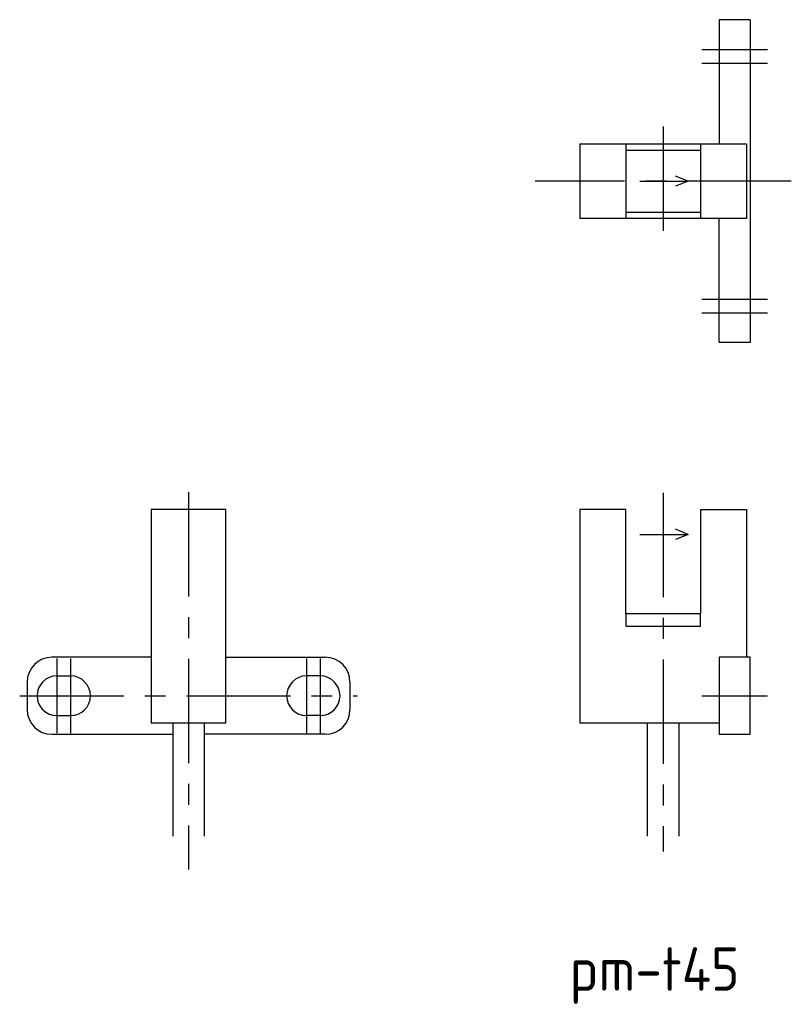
# Model space of a CAD drawing. Extents: x -164.8 to -102.7, y 448.8 to 528.
import ezdxf

# ---------------------------------------------------------------- set-up
doc = ezdxf.new("R2010")
doc.units = 0
doc.linetypes.add('CENTER', pattern=[13.421505, 8.388441, -1.677688, 1.677688, -1.677688])
doc.layers.get('0').update_dxf_attribs({"linetype": 'CONTINUOUS'})
doc.styles.get("Standard").update_dxf_attribs({"font": 'isocp.shx', "bigfont": 'extfont.shx'})

# ---------------------------------------------------------------- blocks, each defined once
blk = doc.blocks.new('*U3')
at = {"color": 2}
blk.add_text('pm-t45', height=3.5, dxfattribs=at).set_placement((-120.564, 449.849))

msp = doc.modelspace()

# ---------------------------------------------------------------- linework, layer by layer
at = {"color": 7, "linetype": 'CONTINUOUS'}
for p, q in [((-106.025, 528.038), (-108.525, 528.038)), ((-108.525, 528.038), (-108.525, 518.038)), ((-106.025, 528.038), (-106.025, 502.038)), ((-119.725, 518.038), (-106.325, 518.038)), ((-119.725, 518.038), (-119.725, 512.038)), ((-116.025, 518.038), (-116.025, 512.038)), ((-110.025, 518.038), (-110.025, 512.038)), ((-106.325, 518.038), (-106.325, 512.038)), ((-116.025, 517.538), (-110.025, 517.538)), ((-116.025, 512.538), (-110.025, 512.538)), ((-106.325, 512.038), (-119.725, 512.038)), ((-108.525, 502.038), (-108.525, 512.038)), ((-106.025, 502.038), (-108.525, 502.038)), ((-148.249, 488.598), (-154.249, 488.598)), ((-154.249, 488.598), (-154.249, 471.398)), ((-148.249, 471.398), (-148.249, 488.598)), ((-116.025, 488.598), (-119.725, 488.598)), ((-119.725, 488.598), (-119.725, 471.398)), ((-116.025, 480.198), (-116.025, 488.598)), ((-110.025, 488.598), (-110.025, 480.198)), ((-110.025, 488.598), (-106.325, 488.598)), ((-106.325, 488.598), (-106.325, 476.698)), ((-110.025, 480.198), (-116.025, 480.198)), ((-116.025, 480.198), (-116.025, 479.198)), ((-110.025, 479.198), (-110.025, 480.198)), ((-116.025, 479.198), (-110.025, 479.198)), ((-154.249, 476.698), (-162.249, 476.698)), ((-148.249, 476.698), (-140.249, 476.698)), ((-106.025, 476.698), (-108.525, 476.698)), ((-108.525, 476.698), (-108.525, 470.498)), ((-106.025, 470.498), (-106.025, 476.698)), ((-161.849, 475.198), (-160.749, 475.198)), ((-140.649, 475.198), (-141.749, 475.198)), ((-164.249, 474.698), (-164.249, 472.498)), ((-138.249, 474.698), (-138.249, 472.498)), ((-161.849, 471.998), (-160.749, 471.998)), ((-140.649, 471.998), (-141.749, 471.998)), ((-148.249, 471.398), (-154.249, 471.398)), ((-152.499, 462.298), (-152.499, 471.398)), ((-149.999, 471.398), (-149.999, 462.298)), ((-108.525, 471.398), (-119.725, 471.398)), ((-114.275, 462.298), (-114.275, 471.398)), ((-111.775, 471.398), (-111.775, 462.298)), ((-162.249, 470.498), (-152.499, 470.498)), ((-140.249, 470.498), (-149.999, 470.498)), ((-108.525, 470.498), (-106.025, 470.498))]:
    msp.add_line(p, q, dxfattribs=at)
at = {"color": 4, "linetype": 'CENTER'}
for p, q in [((-109.922, 525.638), (-104.628, 525.638)), ((-109.922, 524.538), (-104.628, 524.538)), ((-113.025, 519.435), (-113.025, 510.641)), ((-102.707, 515.038), (-123.342, 515.038)), ((-109.922, 505.538), (-104.628, 505.538)), ((-109.922, 504.438), (-104.628, 504.438)), ((-151.249, 489.995), (-151.249, 459.611)), ((-113.025, 489.934), (-113.025, 461.064)), ((-161.849, 476.595), (-161.849, 470.601)), ((-160.749, 476.595), (-160.749, 470.601)), ((-141.749, 476.595), (-141.749, 470.601)), ((-140.649, 476.595), (-140.649, 470.601)), ((-164.846, 473.598), (-137.652, 473.598)), ((-109.922, 473.598), (-104.628, 473.598))]:
    msp.add_line(p, q, dxfattribs=at)
at = {"color": 4, "linetype": 'CONTINUOUS'}
for p, q in [((-111.025, 515.038), (-112.025, 515.443)), ((-114.895, 515.038), (-111.025, 515.038)), ((-111.025, 515.038), (-112.025, 514.634)), ((-111.025, 486.598), (-112.025, 487.002)), ((-114.895, 486.598), (-111.025, 486.598)), ((-111.025, 486.598), (-112.025, 486.194))]:
    msp.add_line(p, q, dxfattribs=at)
at = {"color": 7, "linetype": 'CONTINUOUS'}
for centre, radius, start, end in [((-162.249, 474.698), 2, 90, 180), ((-140.249, 474.698), 2, 0, 90), ((-161.849, 473.598), 1.6, 90, 270), ((-160.749, 473.598), 1.6, 270, 90), ((-141.749, 473.598), 1.6, 90, 270), ((-140.649, 473.598), 1.6, 270, 90), ((-162.249, 472.498), 2, 180, 270), ((-140.249, 472.498), 2, 270, 0)]:
    msp.add_arc(centre, radius, start, end, dxfattribs=at)

# ---------------------------------------------------------------- block references
msp.add_blockref('*U3', (0, 0))

doc.saveas('drawing.dxf')
